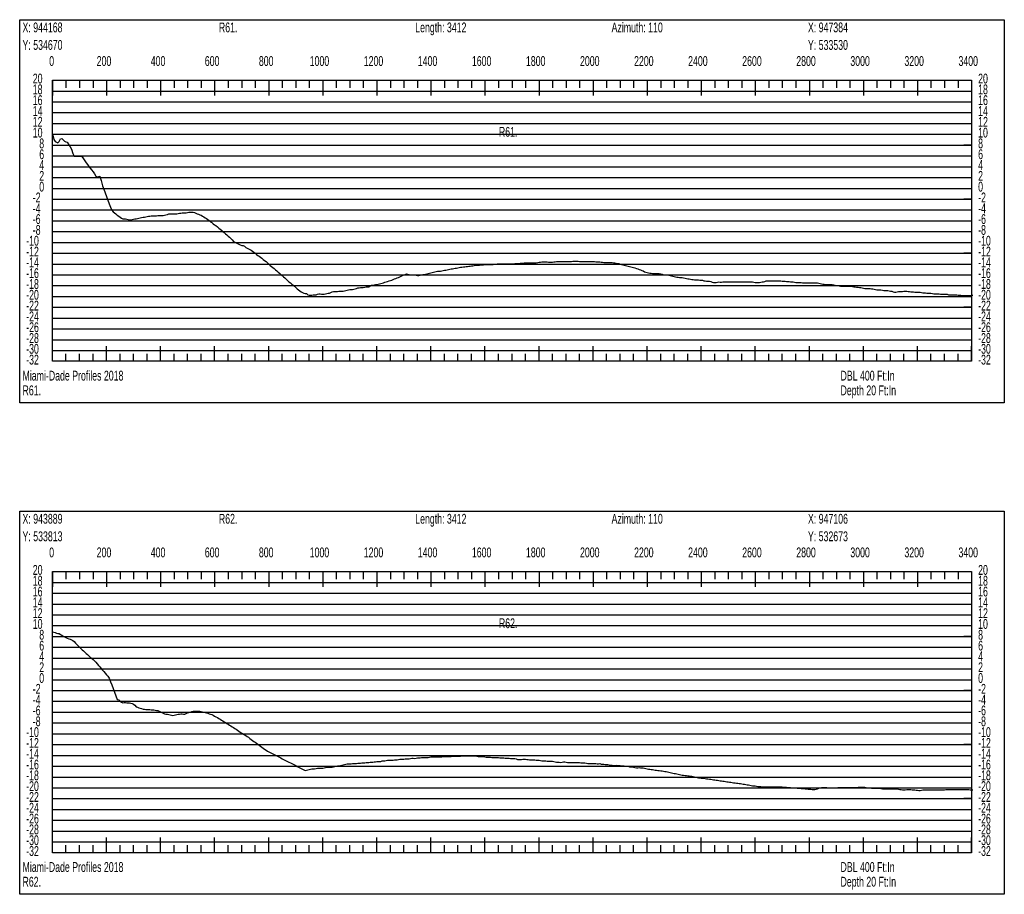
# Model space of a CAD drawing. Header units: feet. Extents: x 1 to 30, y -268 to -1.
# Tile 32 of 94: x 11 to 20, y -182 to -174. Entities that reach past the tile are written whole.
import ezdxf

# ---------------------------------------------------------------- set-up
doc = ezdxf.new("R2010")
doc.units = ezdxf.units.FT
doc.header["$MEASUREMENT"] = 0
doc.layers.add('LABELS', color=7, linetype='Continuous')
doc.layers.add('XSECTION', color=7, linetype='Continuous')

msp = doc.modelspace()

# ---------------------------------------------------------------- linework, layer by layer
at = {"layer": 'XSECTION', "color": 0, "linetype": 'Continuous'}
for points in [[(11.106, -173.71), (20.212, -173.71), (20.212, -177.255), (11.106, -177.255), (11.106, -173.71)], [(11.409, -174.27), (19.909, -174.27), (19.909, -176.87), (11.409, -176.87), (11.409, -174.27)], [(11.409, -174.27), (11.409, -174.411)], [(11.409, -174.27), (11.409, -174.411)], [(11.409, -174.27), (11.409, -174.34)], [(11.409, -174.27), (11.409, -174.34)], [(11.534, -174.27), (11.534, -174.34)], [(11.659, -174.27), (11.659, -174.34)], [(11.784, -174.27), (11.784, -174.34)], [(11.909, -174.27), (11.909, -174.411)], [(11.909, -174.27), (11.909, -174.34)], [(12.034, -174.27), (12.034, -174.34)], [(12.159, -174.27), (12.159, -174.34)], [(12.284, -174.27), (12.284, -174.34)], [(12.409, -174.27), (12.409, -174.411)], [(12.409, -174.27), (12.409, -174.34)], [(12.534, -174.27), (12.534, -174.34)], [(12.659, -174.27), (12.659, -174.34)], [(12.784, -174.27), (12.784, -174.34)], [(12.909, -174.27), (12.909, -174.411)], [(12.909, -174.27), (12.909, -174.34)], [(13.034, -174.27), (13.034, -174.34)], [(13.159, -174.27), (13.159, -174.34)], [(13.284, -174.27), (13.284, -174.34)], [(13.409, -174.27), (13.409, -174.411)], [(13.409, -174.27), (13.409, -174.34)], [(13.534, -174.27), (13.534, -174.34)], [(13.659, -174.27), (13.659, -174.34)], [(13.784, -174.27), (13.784, -174.34)], [(13.909, -174.27), (13.909, -174.411)], [(13.909, -174.27), (13.909, -174.34)], [(14.034, -174.27), (14.034, -174.34)], [(14.159, -174.27), (14.159, -174.34)], [(14.284, -174.27), (14.284, -174.34)], [(14.409, -174.27), (14.409, -174.411)], [(14.409, -174.27), (14.409, -174.34)], [(14.534, -174.27), (14.534, -174.34)], [(14.659, -174.27), (14.659, -174.34)], [(14.784, -174.27), (14.784, -174.34)], [(14.909, -174.27), (14.909, -174.411)], [(14.909, -174.27), (14.909, -174.34)], [(15.034, -174.27), (15.034, -174.34)], [(15.159, -174.27), (15.159, -174.34)], [(15.284, -174.27), (15.284, -174.34)], [(15.409, -174.27), (15.409, -174.411)], [(15.409, -174.27), (15.409, -174.34)], [(15.534, -174.27), (15.534, -174.34)], [(15.659, -174.27), (15.659, -174.34)], [(15.784, -174.27), (15.784, -174.34)], [(15.909, -174.27), (15.909, -174.411)], [(15.909, -174.27), (15.909, -174.34)], [(16.034, -174.27), (16.034, -174.34)], [(16.159, -174.27), (16.159, -174.34)], [(16.284, -174.27), (16.284, -174.34)], [(16.409, -174.27), (16.409, -174.411)], [(16.409, -174.27), (16.409, -174.34)], [(16.534, -174.27), (16.534, -174.34)], [(16.659, -174.27), (16.659, -174.34)], [(16.784, -174.27), (16.784, -174.34)], [(16.909, -174.27), (16.909, -174.411)], [(16.909, -174.27), (16.909, -174.34)], [(17.034, -174.27), (17.034, -174.34)], [(17.159, -174.27), (17.159, -174.34)], [(17.284, -174.27), (17.284, -174.34)], [(17.409, -174.27), (17.409, -174.411)], [(17.409, -174.27), (17.409, -174.34)], [(17.534, -174.27), (17.534, -174.34)], [(17.659, -174.27), (17.659, -174.34)], [(17.784, -174.27), (17.784, -174.34)], [(17.909, -174.27), (17.909, -174.411)], [(17.909, -174.27), (17.909, -174.34)], [(18.034, -174.27), (18.034, -174.34)], [(18.159, -174.27), (18.159, -174.34)], [(18.284, -174.27), (18.284, -174.34)], [(18.409, -174.27), (18.409, -174.411)], [(18.409, -174.27), (18.409, -174.34)], [(18.534, -174.27), (18.534, -174.34)], [(18.659, -174.27), (18.659, -174.34)], [(18.784, -174.27), (18.784, -174.34)], [(18.909, -174.27), (18.909, -174.411)], [(18.909, -174.27), (18.909, -174.34)], [(19.034, -174.27), (19.034, -174.34)], [(19.159, -174.27), (19.159, -174.34)], [(19.284, -174.27), (19.284, -174.34)], [(19.409, -174.27), (19.409, -174.411)], [(19.409, -174.27), (19.409, -174.34)], [(19.534, -174.27), (19.534, -174.34)], [(19.659, -174.27), (19.659, -174.34)], [(19.784, -174.27), (19.784, -174.34)], [(19.909, -174.27), (19.909, -174.411)], [(19.909, -174.27), (19.909, -174.34)], [(11.409, -174.87), (11.479, -174.87)], [(19.909, -174.87), (19.839, -174.87)], [(11.409, -175.37), (11.479, -175.37)], [(19.909, -175.37), (19.839, -175.37)], [(11.409, -175.87), (11.479, -175.87)], [(19.909, -175.87), (19.839, -175.87)], [(11.409, -176.37), (11.479, -176.37)], [(19.909, -176.37), (19.839, -176.37)], [(11.409, -176.87), (11.409, -176.729)], [(11.409, -176.87), (11.409, -176.729)], [(11.909, -176.87), (11.909, -176.729)], [(12.409, -176.87), (12.409, -176.729)], [(12.909, -176.87), (12.909, -176.729)], [(13.409, -176.87), (13.409, -176.729)], [(13.909, -176.87), (13.909, -176.729)], [(14.409, -176.87), (14.409, -176.729)], [(14.909, -176.87), (14.909, -176.729)], [(15.409, -176.87), (15.409, -176.729)], [(15.909, -176.87), (15.909, -176.729)], [(16.409, -176.87), (16.409, -176.729)], [(16.909, -176.87), (16.909, -176.729)], [(17.409, -176.87), (17.409, -176.729)], [(17.909, -176.87), (17.909, -176.729)], [(18.409, -176.87), (18.409, -176.729)], [(18.909, -176.87), (18.909, -176.729)], [(19.409, -176.87), (19.409, -176.729)], [(19.909, -176.87), (19.909, -176.729)], [(11.409, -176.87), (11.409, -176.8)], [(11.409, -176.87), (11.409, -176.8)], [(11.534, -176.87), (11.534, -176.8)], [(11.659, -176.87), (11.659, -176.8)], [(11.784, -176.87), (11.784, -176.8)], [(11.909, -176.87), (11.909, -176.8)], [(12.034, -176.87), (12.034, -176.8)], [(12.159, -176.87), (12.159, -176.8)], [(12.284, -176.87), (12.284, -176.8)], [(12.409, -176.87), (12.409, -176.8)], [(12.534, -176.87), (12.534, -176.8)], [(12.659, -176.87), (12.659, -176.8)], [(12.784, -176.87), (12.784, -176.8)], [(12.909, -176.87), (12.909, -176.8)], [(13.034, -176.87), (13.034, -176.8)], [(13.159, -176.87), (13.159, -176.8)], [(13.284, -176.87), (13.284, -176.8)], [(13.409, -176.87), (13.409, -176.8)], [(13.534, -176.87), (13.534, -176.8)], [(13.659, -176.87), (13.659, -176.8)], [(13.784, -176.87), (13.784, -176.8)], [(13.909, -176.87), (13.909, -176.8)], [(14.034, -176.87), (14.034, -176.8)], [(14.159, -176.87), (14.159, -176.8)], [(14.284, -176.87), (14.284, -176.8)], [(14.409, -176.87), (14.409, -176.8)], [(14.534, -176.87), (14.534, -176.8)], [(14.659, -176.87), (14.659, -176.8)], [(14.784, -176.87), (14.784, -176.8)], [(14.909, -176.87), (14.909, -176.8)], [(15.034, -176.87), (15.034, -176.8)], [(15.159, -176.87), (15.159, -176.8)], [(15.284, -176.87), (15.284, -176.8)], [(15.409, -176.87), (15.409, -176.8)], [(15.534, -176.87), (15.534, -176.8)], [(15.659, -176.87), (15.659, -176.8)], [(15.784, -176.87), (15.784, -176.8)], [(15.909, -176.87), (15.909, -176.8)], [(16.034, -176.87), (16.034, -176.8)], [(16.159, -176.87), (16.159, -176.8)], [(16.284, -176.87), (16.284, -176.8)], [(16.409, -176.87), (16.409, -176.8)], [(16.534, -176.87), (16.534, -176.8)], [(16.659, -176.87), (16.659, -176.8)], [(16.784, -176.87), (16.784, -176.8)], [(16.909, -176.87), (16.909, -176.8)], [(17.034, -176.87), (17.034, -176.8)], [(17.159, -176.87), (17.159, -176.8)], [(17.284, -176.87), (17.284, -176.8)], [(17.409, -176.87), (17.409, -176.8)], [(17.534, -176.87), (17.534, -176.8)], [(17.659, -176.87), (17.659, -176.8)], [(17.784, -176.87), (17.784, -176.8)], [(17.909, -176.87), (17.909, -176.8)], [(18.034, -176.87), (18.034, -176.8)], [(18.159, -176.87), (18.159, -176.8)], [(18.284, -176.87), (18.284, -176.8)], [(18.409, -176.87), (18.409, -176.8)], [(18.534, -176.87), (18.534, -176.8)], [(18.659, -176.87), (18.659, -176.8)], [(18.784, -176.87), (18.784, -176.8)], [(18.909, -176.87), (18.909, -176.8)], [(19.034, -176.87), (19.034, -176.8)], [(19.159, -176.87), (19.159, -176.8)], [(19.284, -176.87), (19.284, -176.8)], [(19.409, -176.87), (19.409, -176.8)], [(19.534, -176.87), (19.534, -176.8)], [(19.659, -176.87), (19.659, -176.8)], [(19.784, -176.87), (19.784, -176.8)], [(19.909, -176.87), (19.909, -176.8)], [(11.106, -178.255), (20.212, -178.255), (20.212, -181.8), (11.106, -181.8), (11.106, -178.255)], [(11.409, -178.815), (19.909, -178.815), (19.909, -181.415), (11.409, -181.415), (11.409, -178.815)], [(11.409, -178.815), (11.409, -178.956)], [(11.409, -178.815), (11.409, -178.956)], [(11.409, -178.815), (11.409, -178.885)], [(11.409, -178.815), (11.409, -178.885)], [(11.534, -178.815), (11.534, -178.885)], [(11.659, -178.815), (11.659, -178.885)], [(11.784, -178.815), (11.784, -178.885)], [(11.909, -178.815), (11.909, -178.956)], [(11.909, -178.815), (11.909, -178.885)], [(12.034, -178.815), (12.034, -178.885)], [(12.159, -178.815), (12.159, -178.885)], [(12.284, -178.815), (12.284, -178.885)], [(12.409, -178.815), (12.409, -178.956)], [(12.409, -178.815), (12.409, -178.885)], [(12.534, -178.815), (12.534, -178.885)], [(12.659, -178.815), (12.659, -178.885)], [(12.784, -178.815), (12.784, -178.885)], [(12.909, -178.815), (12.909, -178.956)], [(12.909, -178.815), (12.909, -178.885)], [(13.034, -178.815), (13.034, -178.885)], [(13.159, -178.815), (13.159, -178.885)], [(13.284, -178.815), (13.284, -178.885)], [(13.409, -178.815), (13.409, -178.956)], [(13.409, -178.815), (13.409, -178.885)], [(13.534, -178.815), (13.534, -178.885)], [(13.659, -178.815), (13.659, -178.885)], [(13.784, -178.815), (13.784, -178.885)], [(13.909, -178.815), (13.909, -178.956)], [(13.909, -178.815), (13.909, -178.885)], [(14.034, -178.815), (14.034, -178.885)], [(14.159, -178.815), (14.159, -178.885)], [(14.284, -178.815), (14.284, -178.885)], [(14.409, -178.815), (14.409, -178.956)], [(14.409, -178.815), (14.409, -178.885)], [(14.534, -178.815), (14.534, -178.885)], [(14.659, -178.815), (14.659, -178.885)], [(14.784, -178.815), (14.784, -178.885)], [(14.909, -178.815), (14.909, -178.956)], [(14.909, -178.815), (14.909, -178.885)], [(15.034, -178.815), (15.034, -178.885)], [(15.159, -178.815), (15.159, -178.885)], [(15.284, -178.815), (15.284, -178.885)], [(15.409, -178.815), (15.409, -178.956)], [(15.409, -178.815), (15.409, -178.885)], [(15.534, -178.815), (15.534, -178.885)], [(15.659, -178.815), (15.659, -178.885)], [(15.784, -178.815), (15.784, -178.885)], [(15.909, -178.815), (15.909, -178.956)], [(15.909, -178.815), (15.909, -178.885)], [(16.034, -178.815), (16.034, -178.885)], [(16.159, -178.815), (16.159, -178.885)], [(16.284, -178.815), (16.284, -178.885)], [(16.409, -178.815), (16.409, -178.956)], [(16.409, -178.815), (16.409, -178.885)], [(16.534, -178.815), (16.534, -178.885)], [(16.659, -178.815), (16.659, -178.885)], [(16.784, -178.815), (16.784, -178.885)], [(16.909, -178.815), (16.909, -178.956)], [(16.909, -178.815), (16.909, -178.885)], [(17.034, -178.815), (17.034, -178.885)], [(17.159, -178.815), (17.159, -178.885)], [(17.284, -178.815), (17.284, -178.885)], [(17.409, -178.815), (17.409, -178.956)], [(17.409, -178.815), (17.409, -178.885)], [(17.534, -178.815), (17.534, -178.885)], [(17.659, -178.815), (17.659, -178.885)], [(17.784, -178.815), (17.784, -178.885)], [(17.909, -178.815), (17.909, -178.956)], [(17.909, -178.815), (17.909, -178.885)], [(18.034, -178.815), (18.034, -178.885)], [(18.159, -178.815), (18.159, -178.885)], [(18.284, -178.815), (18.284, -178.885)], [(18.409, -178.815), (18.409, -178.956)], [(18.409, -178.815), (18.409, -178.885)], [(18.534, -178.815), (18.534, -178.885)], [(18.659, -178.815), (18.659, -178.885)], [(18.784, -178.815), (18.784, -178.885)], [(18.909, -178.815), (18.909, -178.956)], [(18.909, -178.815), (18.909, -178.885)], [(19.034, -178.815), (19.034, -178.885)], [(19.159, -178.815), (19.159, -178.885)], [(19.284, -178.815), (19.284, -178.885)], [(19.409, -178.815), (19.409, -178.956)], [(19.409, -178.815), (19.409, -178.885)], [(19.534, -178.815), (19.534, -178.885)], [(19.659, -178.815), (19.659, -178.885)], [(19.784, -178.815), (19.784, -178.885)], [(19.909, -178.815), (19.909, -178.956)], [(19.909, -178.815), (19.909, -178.885)], [(11.409, -179.415), (11.479, -179.415)], [(19.909, -179.415), (19.839, -179.415)], [(11.409, -179.915), (11.479, -179.915)], [(19.909, -179.915), (19.839, -179.915)], [(11.409, -180.415), (11.479, -180.415)], [(19.909, -180.415), (19.839, -180.415)], [(11.409, -180.915), (11.479, -180.915)], [(19.909, -180.915), (19.839, -180.915)], [(11.409, -181.415), (11.409, -181.274)], [(11.409, -181.415), (11.409, -181.274)], [(11.909, -181.415), (11.909, -181.274)], [(12.409, -181.415), (12.409, -181.274)], [(12.909, -181.415), (12.909, -181.274)], [(13.409, -181.415), (13.409, -181.274)], [(13.909, -181.415), (13.909, -181.274)], [(14.409, -181.415), (14.409, -181.274)], [(14.909, -181.415), (14.909, -181.274)], [(15.409, -181.415), (15.409, -181.274)], [(15.909, -181.415), (15.909, -181.274)], [(16.409, -181.415), (16.409, -181.274)], [(16.909, -181.415), (16.909, -181.274)], [(17.409, -181.415), (17.409, -181.274)], [(17.909, -181.415), (17.909, -181.274)], [(18.409, -181.415), (18.409, -181.274)], [(18.909, -181.415), (18.909, -181.274)], [(19.409, -181.415), (19.409, -181.274)], [(19.909, -181.415), (19.909, -181.274)], [(11.409, -181.415), (11.409, -181.345)], [(11.409, -181.415), (11.409, -181.345)], [(11.534, -181.415), (11.534, -181.345)], [(11.659, -181.415), (11.659, -181.345)], [(11.784, -181.415), (11.784, -181.345)], [(11.909, -181.415), (11.909, -181.345)], [(12.034, -181.415), (12.034, -181.345)], [(12.159, -181.415), (12.159, -181.345)], [(12.284, -181.415), (12.284, -181.345)], [(12.409, -181.415), (12.409, -181.345)], [(12.534, -181.415), (12.534, -181.345)], [(12.659, -181.415), (12.659, -181.345)], [(12.784, -181.415), (12.784, -181.345)], [(12.909, -181.415), (12.909, -181.345)], [(13.034, -181.415), (13.034, -181.345)], [(13.159, -181.415), (13.159, -181.345)], [(13.284, -181.415), (13.284, -181.345)], [(13.409, -181.415), (13.409, -181.345)], [(13.534, -181.415), (13.534, -181.345)], [(13.659, -181.415), (13.659, -181.345)], [(13.784, -181.415), (13.784, -181.345)], [(13.909, -181.415), (13.909, -181.345)], [(14.034, -181.415), (14.034, -181.345)], [(14.159, -181.415), (14.159, -181.345)], [(14.284, -181.415), (14.284, -181.345)], [(14.409, -181.415), (14.409, -181.345)], [(14.534, -181.415), (14.534, -181.345)], [(14.659, -181.415), (14.659, -181.345)], [(14.784, -181.415), (14.784, -181.345)], [(14.909, -181.415), (14.909, -181.345)], [(15.034, -181.415), (15.034, -181.345)], [(15.159, -181.415), (15.159, -181.345)], [(15.284, -181.415), (15.284, -181.345)], [(15.409, -181.415), (15.409, -181.345)], [(15.534, -181.415), (15.534, -181.345)], [(15.659, -181.415), (15.659, -181.345)], [(15.784, -181.415), (15.784, -181.345)], [(15.909, -181.415), (15.909, -181.345)], [(16.034, -181.415), (16.034, -181.345)], [(16.159, -181.415), (16.159, -181.345)], [(16.284, -181.415), (16.284, -181.345)], [(16.409, -181.415), (16.409, -181.345)], [(16.534, -181.415), (16.534, -181.345)], [(16.659, -181.415), (16.659, -181.345)], [(16.784, -181.415), (16.784, -181.345)], [(16.909, -181.415), (16.909, -181.345)], [(17.034, -181.415), (17.034, -181.345)], [(17.159, -181.415), (17.159, -181.345)], [(17.284, -181.415), (17.284, -181.345)], [(17.409, -181.415), (17.409, -181.345)], [(17.534, -181.415), (17.534, -181.345)], [(17.659, -181.415), (17.659, -181.345)], [(17.784, -181.415), (17.784, -181.345)], [(17.909, -181.415), (17.909, -181.345)], [(18.034, -181.415), (18.034, -181.345)], [(18.159, -181.415), (18.159, -181.345)], [(18.284, -181.415), (18.284, -181.345)], [(18.409, -181.415), (18.409, -181.345)], [(18.534, -181.415), (18.534, -181.345)], [(18.659, -181.415), (18.659, -181.345)], [(18.784, -181.415), (18.784, -181.345)], [(18.909, -181.415), (18.909, -181.345)], [(19.034, -181.415), (19.034, -181.345)], [(19.159, -181.415), (19.159, -181.345)], [(19.284, -181.415), (19.284, -181.345)], [(19.409, -181.415), (19.409, -181.345)], [(19.534, -181.415), (19.534, -181.345)], [(19.659, -181.415), (19.659, -181.345)], [(19.784, -181.415), (19.784, -181.345)], [(19.909, -181.415), (19.909, -181.345)]]:
    msp.add_lwpolyline(points, dxfattribs=at)
at = {"layer": 'XSECTION', "color": 0}
for points in [[(11.409, -174.37), (19.909, -174.37)], [(11.409, -174.47), (19.909, -174.47)], [(11.409, -174.57), (19.909, -174.57)], [(11.409, -174.67), (19.909, -174.67)], [(11.409, -174.77), (19.909, -174.77)], [(11.409, -174.87), (19.909, -174.87)], [(11.409, -174.97), (19.909, -174.97)], [(11.409, -175.07), (19.909, -175.07)], [(11.409, -175.17), (19.909, -175.17)], [(11.409, -175.27), (19.909, -175.27)], [(11.409, -175.37), (19.909, -175.37)], [(11.409, -175.47), (19.909, -175.47)], [(11.409, -175.57), (19.909, -175.57)], [(11.409, -175.67), (19.909, -175.67)], [(11.409, -175.77), (19.909, -175.77)], [(11.409, -175.87), (19.909, -175.87)], [(11.409, -175.97), (19.909, -175.97)], [(11.409, -176.07), (19.909, -176.07)], [(11.409, -176.17), (19.909, -176.17)], [(11.409, -176.27), (19.909, -176.27)], [(11.409, -176.37), (19.909, -176.37)], [(11.409, -176.47), (19.909, -176.47)], [(11.409, -176.57), (19.909, -176.57)], [(11.409, -176.67), (19.909, -176.67)], [(11.409, -176.77), (19.909, -176.77)], [(11.409, -178.915), (19.909, -178.915)], [(11.409, -179.015), (19.909, -179.015)], [(11.409, -179.115), (19.909, -179.115)], [(11.409, -179.215), (19.909, -179.215)], [(11.409, -179.315), (19.909, -179.315)], [(11.409, -179.415), (19.909, -179.415)], [(11.409, -179.515), (19.909, -179.515)], [(11.409, -179.615), (19.909, -179.615)], [(11.409, -179.715), (19.909, -179.715)], [(11.409, -179.815), (19.909, -179.815)], [(11.409, -179.915), (19.909, -179.915)], [(11.409, -180.015), (19.909, -180.015)], [(11.409, -180.115), (19.909, -180.115)], [(11.409, -180.215), (19.909, -180.215)], [(11.409, -180.315), (19.909, -180.315)], [(11.409, -180.415), (19.909, -180.415)], [(11.409, -180.515), (19.909, -180.515)], [(11.409, -180.615), (19.909, -180.615)], [(11.409, -180.715), (19.909, -180.715)], [(11.409, -180.815), (19.909, -180.815)], [(11.409, -180.915), (19.909, -180.915)], [(11.409, -181.015), (19.909, -181.015)], [(11.409, -181.115), (19.909, -181.115)], [(11.409, -181.215), (19.909, -181.215)], [(11.409, -181.315), (19.909, -181.315)]]:
    msp.add_lwpolyline(points, dxfattribs=at)
at = {"layer": 'XSECTION', "color": 5, "linetype": 'Continuous'}
for points in [[(11.409, -174.765), (11.4215, -174.819), (11.434, -174.8375), (11.4465, -174.844), (11.459, -174.85), (11.4715, -174.836), (11.484, -174.811), (11.4965, -174.8085), (11.509, -174.8215), (11.5215, -174.833), (11.534, -174.839), (11.5465, -174.842), (11.559, -174.8665), (11.5715, -174.887), (11.584, -174.9075), (11.5965, -174.947), (11.609, -174.9725), (11.6215, -174.972), (11.634, -174.972), (11.6465, -174.9715), (11.659, -174.971), (11.6715, -174.971), (11.684, -174.9795), (11.6965, -174.998), (11.709, -175.016), (11.7215, -175.0335), (11.734, -175.05), (11.7465, -175.0665), (11.759, -175.083), (11.7715, -175.0995), (11.784, -175.116), (11.7965, -175.135), (11.809, -175.1565), (11.8215, -175.1635), (11.834, -175.159), (11.8465, -175.1575), (11.859, -175.197), (11.8715, -175.246), (11.884, -175.2785), (11.8965, -175.3115), (11.909, -175.345), (11.9215, -175.3785), (11.934, -175.412), (11.9465, -175.4455), (11.959, -175.4725), (11.9715, -175.488), (11.984, -175.4975), (11.9965, -175.507), (12.009, -175.517), (12.0215, -175.5265), (12.034, -175.536), (12.0465, -175.546), (12.059, -175.551), (12.0715, -175.5535), (12.084, -175.553), (12.0965, -175.556), (12.109, -175.5595), (12.1215, -175.5615), (12.134, -175.561), (12.1465, -175.558), (12.159, -175.555), (12.1715, -175.5525), (12.184, -175.5505), (12.1965, -175.548), (12.209, -175.5455), (12.2215, -175.543), (12.234, -175.5405), (12.2465, -175.538), (12.259, -175.5355), (12.2715, -175.533), (12.284, -175.5305), (12.2965, -175.5285), (12.309, -175.526), (12.3215, -175.5255), (12.334, -175.5255), (12.3465, -175.5255), (12.359, -175.5255), (12.3715, -175.524), (12.384, -175.5225), (12.3965, -175.521), (12.409, -175.52), (12.4215, -175.52), (12.434, -175.52), (12.4465, -175.5195), (12.459, -175.5165), (12.4715, -175.5125), (12.484, -175.5065), (12.4965, -175.505), (12.509, -175.505), (12.5215, -175.505), (12.534, -175.5055), (12.5465, -175.5055), (12.559, -175.5045), (12.5715, -175.5025), (12.584, -175.501), (12.5965, -175.499), (12.609, -175.4975), (12.6215, -175.4955), (12.634, -175.4955), (12.6465, -175.4955), (12.659, -175.493), (12.6715, -175.4905), (12.684, -175.49), (12.6965, -175.49), (12.709, -175.49), (12.7215, -175.4945), (12.734, -175.4995), (12.7465, -175.5045), (12.759, -175.51), (12.7715, -175.515), (12.784, -175.5195), (12.7965, -175.527), (12.809, -175.5345), (12.8215, -175.5415), (12.834, -175.5485), (12.8465, -175.558), (12.859, -175.5685), (12.8715, -175.5795), (12.884, -175.587), (12.8965, -175.597), (12.909, -175.607), (12.9215, -175.6145), (12.934, -175.626), (12.9465, -175.637), (12.959, -175.6475), (12.9715, -175.658), (12.984, -175.6685), (12.9965, -175.6795), (13.009, -175.6905), (13.0215, -175.701), (13.034, -175.712), (13.0465, -175.7225), (13.059, -175.7335), (13.0715, -175.746), (13.084, -175.7605), (13.0965, -175.767), (13.109, -175.7735), (13.1215, -175.78), (13.134, -175.786), (13.1465, -175.7925), (13.159, -175.7995), (13.1715, -175.8), (13.184, -175.806), (13.1965, -175.816), (13.209, -175.8225), (13.2215, -175.829), (13.234, -175.836), (13.2465, -175.842), (13.259, -175.8505), (13.2715, -175.8605), (13.284, -175.8705), (13.2965, -175.8805), (13.309, -175.8905), (13.3215, -175.8975), (13.334, -175.9065), (13.3465, -175.9165), (13.359, -175.927), (13.3715, -175.9375), (13.384, -175.948), (13.3965, -175.9585), (13.409, -175.971), (13.4215, -175.9825), (13.434, -175.992), (13.4465, -176.0025), (13.459, -176.0125), (13.4715, -176.0235), (13.484, -176.0345), (13.4965, -176.045), (13.509, -176.056), (13.5215, -176.067), (13.534, -176.077), (13.5465, -176.087), (13.559, -176.099), (13.5715, -176.1115), (13.584, -176.1235), (13.5965, -176.1355), (13.609, -176.1455), (13.6215, -176.155), (13.634, -176.1645), (13.6465, -176.174), (13.659, -176.186), (13.6715, -176.2005), (13.684, -176.2095), (13.6965, -176.2185), (13.709, -176.2265), (13.7215, -176.233), (13.734, -176.2395), (13.7465, -176.244), (13.759, -176.244), (13.7715, -176.254), (13.784, -176.2585), (13.7965, -176.2575), (13.809, -176.257), (13.8215, -176.256), (13.834, -176.255), (13.8465, -176.2545), (13.859, -176.2485), (13.8715, -176.245), (13.884, -176.2455), (13.8965, -176.2485), (13.909, -176.25), (13.9215, -176.2495), (13.934, -176.246), (13.9465, -176.242), (13.959, -176.24), (13.9715, -176.2395), (13.984, -176.2325), (13.9965, -176.228), (14.009, -176.225), (14.0215, -176.225), (14.034, -176.225), (14.0465, -176.2245), (14.059, -176.2225), (14.0715, -176.2215), (14.084, -176.221), (14.0965, -176.22), (14.109, -176.2165), (14.1215, -176.2135), (14.134, -176.211), (14.1465, -176.209), (14.159, -176.207), (14.1715, -176.2045), (14.184, -176.2045), (14.1965, -176.202), (14.209, -176.1985), (14.2215, -176.195), (14.234, -176.1915), (14.2465, -176.189), (14.259, -176.188), (14.2715, -176.187), (14.284, -176.186), (14.2965, -176.1845), (14.309, -176.1815), (14.3215, -176.1795), (14.334, -176.1795), (14.3465, -176.1705), (14.359, -176.1645), (14.3715, -176.1645), (14.384, -176.161), (14.3965, -176.1595), (14.409, -176.159), (14.4215, -176.1555), (14.434, -176.1525), (14.4465, -176.1495), (14.459, -176.146), (14.4715, -176.1425), (14.484, -176.139), (14.4965, -176.135), (14.509, -176.131), (14.5215, -176.127), (14.534, -176.1225), (14.5465, -176.118), (14.559, -176.113), (14.5715, -176.1085), (14.584, -176.104), (14.5965, -176.099), (14.609, -176.0945), (14.6215, -176.088), (14.634, -176.082), (14.6465, -176.0755), (14.659, -176.071), (14.6715, -176.066), (14.684, -176.0615), (14.6965, -176.0625), (14.709, -176.0655), (14.7215, -176.069), (14.734, -176.07), (14.7465, -176.07), (14.759, -176.0705), (14.7715, -176.0735), (14.784, -176.0755), (14.7965, -176.0755), (14.809, -176.073), (14.8215, -176.0705), (14.834, -176.068), (14.8465, -176.066), (14.859, -176.064), (14.8715, -176.0615), (14.884, -176.0585), (14.8965, -176.0555), (14.909, -176.0525), (14.9215, -176.049), (14.934, -176.0455), (14.9465, -176.042), (14.959, -176.0385), (14.9715, -176.0375), (14.984, -176.0375), (14.9965, -176.035), (15.009, -176.032), (15.0215, -176.03), (15.034, -176.028), (15.0465, -176.0255), (15.059, -176.023), (15.0715, -176.0195), (15.084, -176.017), (15.0965, -176.015), (15.109, -176.013), (15.1215, -176.0105), (15.134, -176.0095), (15.1465, -176.009), (15.159, -176.0055), (15.1715, -176.002), (15.184, -175.9995), (15.1965, -175.998), (15.209, -175.9965), (15.2215, -175.9945), (15.234, -175.9935), (15.2465, -175.9925), (15.259, -175.991), (15.2715, -175.99), (15.284, -175.988), (15.2965, -175.9855), (15.309, -175.9835), (15.3215, -175.9815), (15.334, -175.9795), (15.3465, -175.9795), (15.359, -175.9795), (15.3715, -175.9785), (15.384, -175.9775), (15.3965, -175.976), (15.409, -175.9745), (15.4215, -175.9745), (15.434, -175.9745), (15.4465, -175.9745), (15.459, -175.9745), (15.4715, -175.9745), (15.484, -175.974), (15.4965, -175.972), (15.509, -175.9705), (15.5215, -175.969), (15.534, -175.969), (15.5465, -175.9685), (15.559, -175.9685), (15.5715, -175.9685), (15.584, -175.9685), (15.5965, -175.968), (15.609, -175.968), (15.6215, -175.9675), (15.634, -175.9675), (15.6465, -175.9675), (15.659, -175.967), (15.6715, -175.967), (15.684, -175.9665), (15.6965, -175.9665), (15.709, -175.9665), (15.7215, -175.965), (15.734, -175.9635), (15.7465, -175.9625), (15.759, -175.961), (15.7715, -175.9605), (15.784, -175.9605), (15.7965, -175.96), (15.809, -175.96), (15.8215, -175.96), (15.834, -175.96), (15.8465, -175.96), (15.859, -175.9605), (15.8715, -175.9605), (15.884, -175.958), (15.8965, -175.955), (15.909, -175.954), (15.9215, -175.9525), (15.934, -175.951), (15.9465, -175.951), (15.959, -175.951), (15.9715, -175.951), (15.984, -175.951), (15.9965, -175.9515), (16.009, -175.9515), (16.0215, -175.9515), (16.034, -175.9515), (16.0465, -175.951), (16.059, -175.9495), (16.0715, -175.948), (16.084, -175.947), (16.0965, -175.947), (16.109, -175.947), (16.1215, -175.947), (16.134, -175.947), (16.1465, -175.947), (16.159, -175.947), (16.1715, -175.947), (16.184, -175.947), (16.1965, -175.947), (16.209, -175.947), (16.2215, -175.944), (16.234, -175.9425), (16.2465, -175.9425), (16.259, -175.943), (16.2715, -175.9445), (16.284, -175.9465), (16.2965, -175.9475), (16.309, -175.9475), (16.3215, -175.9475), (16.334, -175.9475), (16.3465, -175.9475), (16.359, -175.9475), (16.3715, -175.9475), (16.384, -175.9475), (16.3965, -175.9475), (16.409, -175.9475), (16.4215, -175.948), (16.434, -175.9485), (16.4465, -175.9495), (16.459, -175.95), (16.4715, -175.951), (16.484, -175.9515), (16.4965, -175.953), (16.509, -175.956), (16.5215, -175.9565), (16.534, -175.9565), (16.5465, -175.9565), (16.559, -175.956), (16.5715, -175.956), (16.584, -175.9565), (16.5965, -175.9585), (16.609, -175.96), (16.6215, -175.962), (16.634, -175.964), (16.6465, -175.9665), (16.659, -175.97), (16.6715, -175.973), (16.684, -175.977), (16.6965, -175.981), (16.709, -175.9845), (16.7215, -175.987), (16.734, -175.99), (16.7465, -175.9925), (16.759, -175.9955), (16.7715, -175.999), (16.784, -176.002), (16.7965, -176.0055), (16.809, -176.01), (16.8215, -176.015), (16.834, -176.0195), (16.8465, -176.0245), (16.859, -176.0295), (16.8715, -176.0345), (16.884, -176.041), (16.8965, -176.045), (16.909, -176.0485), (16.9215, -176.0515), (16.934, -176.054), (16.9465, -176.0555), (16.959, -176.0575), (16.9715, -176.058), (16.984, -176.058), (16.9965, -176.058), (17.009, -176.0585), (17.0215, -176.0585), (17.034, -176.0615), (17.0465, -176.065), (17.059, -176.0685), (17.0715, -176.0685), (17.084, -176.069), (17.0965, -176.0705), (17.109, -176.073), (17.1215, -176.0755), (17.134, -176.0785), (17.1465, -176.082), (17.159, -176.085), (17.1715, -176.088), (17.184, -176.0905), (17.1965, -176.0925), (17.209, -176.094), (17.2215, -176.0945), (17.234, -176.0955), (17.2465, -176.099), (17.259, -176.101), (17.2715, -176.103), (17.284, -176.1055), (17.2965, -176.1075), (17.309, -176.11), (17.3215, -176.112), (17.334, -176.1135), (17.3465, -176.115), (17.359, -176.115), (17.3715, -176.116), (17.384, -176.1175), (17.3965, -176.1195), (17.409, -176.12), (17.4215, -176.1205), (17.434, -176.124), (17.4465, -176.127), (17.459, -176.13), (17.4715, -176.13), (17.484, -176.13), (17.4965, -176.1305), (17.509, -176.137), (17.5215, -176.1395), (17.534, -176.1395), (17.5465, -176.1395), (17.559, -176.138), (17.5715, -176.135), (17.584, -176.138), (17.5965, -176.1385), (17.609, -176.1355), (17.6215, -176.135), (17.634, -176.135), (17.6465, -176.135), (17.659, -176.135), (17.6715, -176.135), (17.684, -176.135), (17.6965, -176.135), (17.709, -176.135), (17.7215, -176.135), (17.734, -176.135), (17.7465, -176.1345), (17.759, -176.135), (17.7715, -176.135), (17.784, -176.135), (17.7965, -176.135), (17.809, -176.135), (17.8215, -176.135), (17.834, -176.135), (17.8465, -176.135), (17.859, -176.135), (17.8715, -176.135), (17.884, -176.135), (17.8965, -176.137), (17.909, -176.14), (17.9215, -176.14), (17.934, -176.1395), (17.9465, -176.1395), (17.959, -176.137), (17.9715, -176.1345), (17.984, -176.1345), (17.9965, -176.131), (18.009, -176.1265), (18.0215, -176.125), (18.034, -176.125), (18.0465, -176.125), (18.059, -176.125), (18.0715, -176.125), (18.084, -176.125), (18.0965, -176.125), (18.109, -176.125), (18.1215, -176.125), (18.134, -176.125), (18.1465, -176.1265), (18.159, -176.1275), (18.1715, -176.1285), (18.184, -176.1295), (18.1965, -176.131), (18.209, -176.132), (18.2215, -176.133), (18.234, -176.134), (18.2465, -176.135), (18.259, -176.135), (18.2715, -176.138), (18.284, -176.14), (18.2965, -176.1395), (18.309, -176.1395), (18.3215, -176.14), (18.334, -176.14), (18.3465, -176.1435), (18.359, -176.145), (18.3715, -176.145), (18.384, -176.145), (18.3965, -176.145), (18.409, -176.145), (18.4215, -176.145), (18.434, -176.145), (18.4465, -176.145), (18.459, -176.145), (18.4715, -176.145), (18.484, -176.145), (18.4965, -176.148), (18.509, -176.151), (18.5215, -176.154), (18.534, -176.155), (18.5465, -176.1555), (18.559, -176.1585), (18.5715, -176.16), (18.584, -176.16), (18.5965, -176.16), (18.609, -176.16), (18.6215, -176.1605), (18.634, -176.1635), (18.6465, -176.1665), (18.659, -176.1695), (18.6715, -176.17), (18.684, -176.1705), (18.6965, -176.1735), (18.709, -176.175), (18.7215, -176.175), (18.734, -176.175), (18.7465, -176.175), (18.759, -176.175), (18.7715, -176.175), (18.784, -176.1755), (18.7965, -176.1755), (18.809, -176.177), (18.8215, -176.18), (18.834, -176.182), (18.8465, -176.1835), (18.859, -176.185), (18.8715, -176.1865), (18.884, -176.188), (18.8965, -176.1895), (18.909, -176.1925), (18.9215, -176.195), (18.934, -176.195), (18.9465, -176.195), (18.959, -176.1955), (18.9715, -176.197), (18.984, -176.1985), (18.9965, -176.2), (19.009, -176.2035), (19.0215, -176.2065), (19.034, -176.21), (19.0465, -176.21), (19.059, -176.21), (19.0715, -176.21), (19.084, -176.213), (19.0965, -176.215), (19.109, -176.215), (19.1215, -176.215), (19.134, -176.216), (19.1465, -176.219), (19.159, -176.22), (19.1715, -176.221), (19.184, -176.227), (19.1965, -176.23), (19.209, -176.23), (19.2215, -176.227), (19.234, -176.2255), (19.2465, -176.2255), (19.259, -176.2255), (19.2715, -176.2245), (19.284, -176.2215), (19.2965, -176.2215), (19.309, -176.2225), (19.3215, -176.224), (19.334, -176.225), (19.3465, -176.226), (19.359, -176.2275), (19.3715, -176.2285), (19.384, -176.23), (19.3965, -176.2305), (19.409, -176.2305), (19.4215, -176.2305), (19.434, -176.231), (19.4465, -176.234), (19.459, -176.235), (19.4715, -176.235), (19.484, -176.2375), (19.4965, -176.24), (19.509, -176.24), (19.5215, -176.24), (19.534, -176.24), (19.5465, -176.242), (19.559, -176.245), (19.5715, -176.245), (19.584, -176.245), (19.5965, -176.245), (19.609, -176.2465), (19.6215, -176.2495), (19.634, -176.25), (19.6465, -176.25), (19.659, -176.25), (19.6715, -176.25), (19.684, -176.25), (19.6965, -176.2535), (19.709, -176.2555), (19.7215, -176.2555), (19.734, -176.2555), (19.7465, -176.2555), (19.759, -176.2555), (19.7715, -176.2565), (19.784, -176.2575), (19.7965, -176.258), (19.809, -176.259), (19.8215, -176.26), (19.834, -176.261), (19.8465, -176.2615), (19.859, -176.2615), (19.8715, -176.2615), (19.884, -176.2615), (19.8965, -176.26), (19.909, -176.2585), (19.9215, -176.257)], [(11.409, -179.372), (11.4215, -179.3745), (11.434, -179.3775), (11.4465, -179.386), (11.459, -179.387), (11.4715, -179.3885), (11.484, -179.396), (11.4965, -179.4035), (11.509, -179.411), (11.5215, -179.4185), (11.534, -179.426), (11.5465, -179.4315), (11.559, -179.4355), (11.5715, -179.4395), (11.584, -179.4455), (11.5965, -179.453), (11.609, -179.4625), (11.6215, -179.4765), (11.634, -179.49), (11.6465, -179.5025), (11.659, -179.515), (11.6715, -179.5265), (11.684, -179.538), (11.6965, -179.549), (11.709, -179.5605), (11.7215, -179.572), (11.734, -179.583), (11.7465, -179.5945), (11.759, -179.6055), (11.7715, -179.617), (11.784, -179.6285), (11.7965, -179.6395), (11.809, -179.654), (11.8215, -179.668), (11.834, -179.6825), (11.8465, -179.697), (11.859, -179.711), (11.8715, -179.7255), (11.884, -179.74), (11.8965, -179.754), (11.909, -179.7685), (11.9215, -179.783), (11.934, -179.801), (11.9465, -179.8345), (11.959, -179.863), (11.9715, -179.895), (11.984, -179.93), (11.9965, -179.9655), (12.009, -179.9985), (12.0215, -180.0025), (12.034, -180.0135), (12.0465, -180.0225), (12.059, -180.028), (12.0715, -180.026), (12.084, -180.0255), (12.0965, -180.0285), (12.109, -180.029), (12.1215, -180.0295), (12.134, -180.032), (12.1465, -180.036), (12.159, -180.04), (12.1715, -180.0515), (12.184, -180.065), (12.1965, -180.0695), (12.209, -180.075), (12.2215, -180.0785), (12.234, -180.0825), (12.2465, -180.0875), (12.259, -180.0885), (12.2715, -180.0895), (12.284, -180.09), (12.2965, -180.091), (12.309, -180.0915), (12.3215, -180.0925), (12.334, -180.093), (12.3465, -180.094), (12.359, -180.097), (12.3715, -180.0985), (12.384, -180.1005), (12.3965, -180.1055), (12.409, -180.1115), (12.4215, -180.119), (12.434, -180.1255), (12.4465, -180.131), (12.459, -180.1335), (12.4715, -180.1345), (12.484, -180.1375), (12.4965, -180.1405), (12.509, -180.144), (12.5215, -180.147), (12.534, -180.144), (12.5465, -180.141), (12.559, -180.138), (12.5715, -180.135), (12.584, -180.1325), (12.5965, -180.1315), (12.609, -180.132), (12.6215, -180.133), (12.634, -180.134), (12.6465, -180.128), (12.659, -180.122), (12.6715, -180.118), (12.684, -180.115), (12.6965, -180.11), (12.709, -180.105), (12.7215, -180.105), (12.734, -180.105), (12.7465, -180.105), (12.759, -180.105), (12.7715, -180.1075), (12.784, -180.1105), (12.7965, -180.1135), (12.809, -180.116), (12.8215, -180.118), (12.834, -180.12), (12.8465, -180.125), (12.859, -180.13), (12.8715, -180.1325), (12.884, -180.1355), (12.8965, -180.143), (12.909, -180.151), (12.9215, -180.1585), (12.934, -180.166), (12.9465, -180.1735), (12.959, -180.1815), (12.9715, -180.189), (12.984, -180.1965), (12.9965, -180.204), (13.009, -180.212), (13.0215, -180.2195), (13.034, -180.227), (13.0465, -180.2345), (13.059, -180.242), (13.0715, -180.25), (13.084, -180.2575), (13.0965, -180.265), (13.109, -180.2725), (13.1215, -180.282), (13.134, -180.2905), (13.1465, -180.2995), (13.159, -180.3085), (13.1715, -180.3165), (13.184, -180.325), (13.1965, -180.3325), (13.209, -180.3405), (13.2215, -180.348), (13.234, -180.3585), (13.2465, -180.369), (13.259, -180.378), (13.2715, -180.3855), (13.284, -180.394), (13.2965, -180.403), (13.309, -180.412), (13.3215, -180.422), (13.334, -180.43), (13.3465, -180.438), (13.359, -180.4485), (13.3715, -180.4575), (13.384, -180.466), (13.3965, -180.4745), (13.409, -180.481), (13.4215, -180.4875), (13.434, -180.494), (13.4465, -180.5005), (13.459, -180.507), (13.4715, -180.513), (13.484, -180.5195), (13.4965, -180.526), (13.509, -180.5325), (13.5215, -180.539), (13.534, -180.5455), (13.5465, -180.552), (13.559, -180.5585), (13.5715, -180.565), (13.584, -180.5715), (13.5965, -180.578), (13.609, -180.584), (13.6215, -180.5905), (13.634, -180.597), (13.6465, -180.6035), (13.659, -180.61), (13.6715, -180.6165), (13.684, -180.623), (13.6965, -180.6295), (13.709, -180.636), (13.7215, -180.6425), (13.734, -180.649), (13.7465, -180.6535), (13.759, -180.6505), (13.7715, -180.6485), (13.784, -180.6465), (13.7965, -180.641), (13.809, -180.64), (13.8215, -180.64), (13.834, -180.64), (13.8465, -180.6375), (13.859, -180.6345), (13.8715, -180.6335), (13.884, -180.6335), (13.8965, -180.6335), (13.909, -180.632), (13.9215, -180.6295), (13.934, -180.627), (13.9465, -180.625), (13.959, -180.6245), (13.9715, -180.625), (13.984, -180.625), (13.9965, -180.6235), (14.009, -180.6205), (14.0215, -180.618), (14.034, -180.6155), (14.0465, -180.613), (14.059, -180.6105), (14.0715, -180.6075), (14.084, -180.605), (14.0965, -180.602), (14.109, -180.5995), (14.1215, -180.5965), (14.134, -180.5935), (14.1465, -180.5935), (14.159, -180.5935), (14.1715, -180.5925), (14.184, -180.5915), (14.1965, -180.5905), (14.209, -180.5895), (14.2215, -180.5885), (14.234, -180.5875), (14.2465, -180.5865), (14.259, -180.5855), (14.2715, -180.5845), (14.284, -180.5835), (14.2965, -180.5825), (14.309, -180.5815), (14.3215, -180.5805), (14.334, -180.5795), (14.3465, -180.5785), (14.359, -180.5775), (14.3715, -180.5765), (14.384, -180.575), (14.3965, -180.5735), (14.409, -180.5715), (14.4215, -180.57), (14.434, -180.57), (14.4465, -180.57), (14.459, -180.5665), (14.4715, -180.565), (14.484, -180.565), (14.4965, -180.5625), (14.509, -180.5605), (14.5215, -180.56), (14.534, -180.56), (14.5465, -180.5595), (14.559, -180.5585), (14.5715, -180.5575), (14.584, -180.5565), (14.5965, -180.555), (14.609, -180.553), (14.6215, -180.551), (14.634, -180.5505), (14.6465, -180.5495), (14.659, -180.549), (14.6715, -180.548), (14.684, -180.5475), (14.6965, -180.5465), (14.709, -180.546), (14.7215, -180.545), (14.734, -180.542), (14.7465, -180.542), (14.759, -180.5445), (14.7715, -180.541), (14.784, -180.5385), (14.7965, -180.538), (14.809, -180.538), (14.8215, -180.536), (14.834, -180.536), (14.8465, -180.5335), (14.859, -180.533), (14.8715, -180.5335), (14.884, -180.5335), (14.8965, -180.5325), (14.909, -180.5295), (14.9215, -180.529), (14.934, -180.5295), (14.9465, -180.529), (14.959, -180.527), (14.9715, -180.528), (14.984, -180.5275), (14.9965, -180.527), (15.009, -180.527), (15.0215, -180.5265), (15.034, -180.526), (15.0465, -180.5255), (15.059, -180.525), (15.0715, -180.5245), (15.084, -180.5245), (15.0965, -180.524), (15.109, -180.5235), (15.1215, -180.523), (15.134, -180.5225), (15.1465, -180.522), (15.159, -180.5215), (15.1715, -180.5215), (15.184, -180.521), (15.1965, -180.5205), (15.209, -180.52), (15.2215, -180.5185), (15.234, -180.52), (15.2465, -180.52), (15.259, -180.5205), (15.2715, -180.52), (15.284, -180.52), (15.2965, -180.52), (15.309, -180.52), (15.3215, -180.52), (15.334, -180.5235), (15.3465, -180.5245), (15.359, -180.525), (15.3715, -180.525), (15.384, -180.525), (15.3965, -180.525), (15.409, -180.528), (15.4215, -180.53), (15.434, -180.531), (15.4465, -180.5315), (15.459, -180.532), (15.4715, -180.533), (15.484, -180.5335), (15.4965, -180.534), (15.509, -180.535), (15.5215, -180.5355), (15.534, -180.536), (15.5465, -180.537), (15.559, -180.5375), (15.5715, -180.5385), (15.584, -180.539), (15.5965, -180.5395), (15.609, -180.5405), (15.6215, -180.541), (15.634, -180.5415), (15.6465, -180.5425), (15.659, -180.543), (15.6715, -180.5435), (15.684, -180.5445), (15.6965, -180.548), (15.709, -180.5515), (15.7215, -180.5545), (15.734, -180.5545), (15.7465, -180.5525), (15.759, -180.5505), (15.7715, -180.551), (15.784, -180.551), (15.7965, -180.5515), (15.809, -180.553), (15.8215, -180.555), (15.834, -180.555), (15.8465, -180.5565), (15.859, -180.557), (15.8715, -180.557), (15.884, -180.558), (15.8965, -180.56), (15.909, -180.56), (15.9215, -180.5625), (15.934, -180.564), (15.9465, -180.565), (15.959, -180.565), (15.9715, -180.5655), (15.984, -180.568), (15.9965, -180.569), (16.009, -180.569), (16.0215, -180.567), (16.034, -180.569), (16.0465, -180.572), (16.059, -180.574), (16.0715, -180.5765), (16.084, -180.578), (16.0965, -180.579), (16.109, -180.5795), (16.1215, -180.579), (16.134, -180.5755), (16.1465, -180.576), (16.159, -180.5785), (16.1715, -180.58), (16.184, -180.58), (16.1965, -180.58), (16.209, -180.58), (16.2215, -180.58), (16.234, -180.58), (16.2465, -180.58), (16.259, -180.58), (16.2715, -180.58), (16.284, -180.581), (16.2965, -180.5845), (16.309, -180.585), (16.3215, -180.585), (16.334, -180.585), (16.3465, -180.5875), (16.359, -180.59), (16.3715, -180.59), (16.384, -180.59), (16.3965, -180.59), (16.409, -180.59), (16.4215, -180.59), (16.434, -180.5905), (16.4465, -180.594), (16.459, -180.5935), (16.4715, -180.5915), (16.484, -180.595), (16.4965, -180.5955), (16.509, -180.5965), (16.5215, -180.5995), (16.534, -180.6), (16.5465, -180.6005), (16.559, -180.602), (16.5715, -180.604), (16.584, -180.6055), (16.5965, -180.609), (16.609, -180.607), (16.6215, -180.6055), (16.634, -180.6075), (16.6465, -180.6095), (16.659, -180.61), (16.6715, -180.6105), (16.684, -180.6105), (16.6965, -180.6115), (16.709, -180.615), (16.7215, -180.615), (16.734, -180.616), (16.7465, -180.6195), (16.759, -180.62), (16.7715, -180.6215), (16.784, -180.625), (16.7965, -180.627), (16.809, -180.6295), (16.8215, -180.629), (16.834, -180.628), (16.8465, -180.63), (16.859, -180.6315), (16.8715, -180.6315), (16.884, -180.6335), (16.8965, -180.6355), (16.909, -180.639), (16.9215, -180.641), (16.934, -180.643), (16.9465, -180.645), (16.959, -180.6465), (16.9715, -180.6485), (16.984, -180.6505), (16.9965, -180.652), (17.009, -180.6535), (17.0215, -180.6555), (17.034, -180.657), (17.0465, -180.6585), (17.059, -180.6605), (17.0715, -180.663), (17.084, -180.6655), (17.0965, -180.668), (17.109, -180.671), (17.1215, -180.6735), (17.134, -180.676), (17.1465, -180.6785), (17.159, -180.6815), (17.1715, -180.684), (17.184, -180.6865), (17.1965, -180.689), (17.209, -180.692), (17.2215, -180.6945), (17.234, -180.6965), (17.2465, -180.698), (17.259, -180.6995), (17.2715, -180.701), (17.284, -180.703), (17.2965, -180.7045), (17.309, -180.706), (17.3215, -180.708), (17.334, -180.7095), (17.3465, -180.712), (17.359, -180.7155), (17.3715, -180.719), (17.384, -180.722), (17.3965, -180.7235), (17.409, -180.7255), (17.4215, -180.7265), (17.434, -180.727), (17.4465, -180.729), (17.459, -180.7305), (17.4715, -180.7325), (17.484, -180.7345), (17.4965, -180.736), (17.509, -180.738), (17.5215, -180.74), (17.534, -180.7415), (17.5465, -180.7435), (17.559, -180.7455), (17.5715, -180.747), (17.584, -180.749), (17.5965, -180.751), (17.609, -180.753), (17.6215, -180.7545), (17.634, -180.7565), (17.6465, -180.7585), (17.659, -180.76), (17.6715, -180.762), (17.684, -180.764), (17.6965, -180.7655), (17.709, -180.7675), (17.7215, -180.7695), (17.734, -180.771), (17.7465, -180.773), (17.759, -180.775), (17.7715, -180.7765), (17.784, -180.7785), (17.7965, -180.7805), (17.809, -180.782), (17.8215, -180.784), (17.834, -180.786), (17.8465, -180.788), (17.859, -180.7915), (17.8715, -180.7935), (17.884, -180.7955), (17.8965, -180.797), (17.909, -180.797), (17.9215, -180.799), (17.934, -180.8015), (17.9465, -180.8015), (17.959, -180.804), (17.9715, -180.8065), (17.984, -180.8065), (17.9965, -180.8065), (18.009, -180.8065), (18.0215, -180.8065), (18.034, -180.8065), (18.0465, -180.8065), (18.059, -180.8065), (18.0715, -180.806), (18.084, -180.806), (18.0965, -180.806), (18.109, -180.806), (18.1215, -180.806), (18.134, -180.806), (18.1465, -180.806), (18.159, -180.8065), (18.1715, -180.808), (18.184, -180.809), (18.1965, -180.81), (18.209, -180.8115), (18.2215, -180.8125), (18.234, -180.8135), (18.2465, -180.815), (18.259, -180.816), (18.2715, -180.8165), (18.284, -180.8165), (18.2965, -180.817), (18.309, -180.818), (18.3215, -180.819), (18.334, -180.82), (18.3465, -180.821), (18.359, -180.8225), (18.3715, -180.824), (18.384, -180.8255), (18.3965, -180.8265), (18.409, -180.8275), (18.4215, -180.8285), (18.434, -180.829), (18.4465, -180.83), (18.459, -180.8305), (18.4715, -180.828), (18.484, -180.8255), (18.4965, -180.8195), (18.509, -180.8145), (18.5215, -180.813), (18.534, -180.8115), (18.5465, -180.8105), (18.559, -180.812), (18.5715, -180.813), (18.584, -180.8145), (18.5965, -180.815), (18.609, -180.815), (18.6215, -180.8145), (18.634, -180.8145), (18.6465, -180.814), (18.659, -180.814), (18.6715, -180.8135), (18.684, -180.8135), (18.6965, -180.8135), (18.709, -180.813), (18.7215, -180.813), (18.734, -180.8125), (18.7465, -180.8125), (18.759, -180.812), (18.7715, -180.812), (18.784, -180.8115), (18.7965, -180.8115), (18.809, -180.811), (18.8215, -180.811), (18.834, -180.8105), (18.8465, -180.8105), (18.859, -180.81), (18.8715, -180.81), (18.884, -180.81), (18.8965, -180.81), (18.909, -180.81), (18.9215, -180.81), (18.934, -180.811), (18.9465, -180.814), (18.959, -180.815), (18.9715, -180.8155), (18.984, -180.819), (18.9965, -180.8195), (19.009, -180.8195), (19.0215, -180.8195), (19.034, -180.8195), (19.0465, -180.8195), (19.059, -180.8195), (19.0715, -180.8215), (19.084, -180.8245), (19.0965, -180.8245), (19.109, -180.8245), (19.1215, -180.8245), (19.134, -180.8245), (19.1465, -180.8245), (19.159, -180.8245), (19.1715, -180.8245), (19.184, -180.8245), (19.1965, -180.8245), (19.209, -180.8245), (19.2215, -180.825), (19.234, -180.827), (19.2465, -180.829), (19.259, -180.831), (19.2715, -180.8325), (19.284, -180.8345), (19.2965, -180.8335), (19.309, -180.832), (19.3215, -180.831), (19.334, -180.83), (19.3465, -180.832), (19.359, -180.8345), (19.3715, -180.833), (19.384, -180.8335), (19.3965, -180.8355), (19.409, -180.837), (19.4215, -180.839), (19.434, -180.839), (19.4465, -180.8365), (19.459, -180.8345), (19.4715, -180.8345), (19.484, -180.8345), (19.4965, -180.8345), (19.509, -180.834), (19.5215, -180.834), (19.534, -180.834), (19.5465, -180.8335), (19.559, -180.8335), (19.5715, -180.8335), (19.584, -180.833), (19.5965, -180.833), (19.609, -180.833), (19.6215, -180.833), (19.634, -180.8325), (19.6465, -180.8325), (19.659, -180.8325), (19.6715, -180.832), (19.684, -180.832), (19.6965, -180.832), (19.709, -180.832), (19.7215, -180.8315), (19.734, -180.8315), (19.7465, -180.8315), (19.759, -180.831), (19.7715, -180.831), (19.784, -180.831), (19.7965, -180.8305), (19.809, -180.8305), (19.8215, -180.8305), (19.834, -180.8305), (19.8465, -180.83), (19.859, -180.83), (19.8715, -180.83), (19.884, -180.832), (19.8965, -180.835), (19.909, -180.835), (19.9215, -180.835)]]:
    msp.add_lwpolyline(points, dxfattribs=at)

# ---------------------------------------------------------------- texts
at = {"layer": 'LABELS', "color": 0, "width": 0.666667}
for s, p in [('X: 944168', (11.132, -173.827)), ('R61.', (12.948, -173.827)), ('Length: 3412', (14.764, -173.827)), ('Azimuth: 110', (16.58, -173.827)), ('X: 947384', (18.396, -173.827)), ('Y: 534670', (11.132, -173.989)), ('Y: 533530', (18.396, -173.989)), ('0', (11.379, -174.138)), ('0', (11.379, -174.138)), ('200', (11.818, -174.138)), ('400', (12.318, -174.138)), ('600', (12.818, -174.138)), ('800', (13.318, -174.138)), ('1000', (13.788, -174.138)), ('1200', (14.288, -174.138)), ('1400', (14.788, -174.138)), ('1600', (15.288, -174.138)), ('1800', (15.788, -174.138)), ('2000', (16.288, -174.138)), ('2200', (16.788, -174.138)), ('2400', (17.288, -174.138)), ('2600', (17.788, -174.138)), ('2800', (18.288, -174.138)), ('3000', (18.788, -174.138)), ('3200', (19.288, -174.138)), ('3400', (19.788, -174.138)), ('20', (11.227, -174.3)), ('20', (19.97, -174.3)), ('18', (11.227, -174.4)), ('18', (19.97, -174.4)), ('16', (11.227, -174.5)), ('16', (19.97, -174.5)), ('14', (11.227, -174.6)), ('14', (19.97, -174.6)), ('12', (11.227, -174.7)), ('12', (19.97, -174.7)), ('10', (11.227, -174.8)), ('R61.', (15.538, -174.793)), ('10', (19.97, -174.8)), ('8', (11.287, -174.9)), ('8', (19.97, -174.9)), ('6', (11.287, -175)), ('6', (19.97, -175)), ('4', (11.287, -175.1)), ('4', (19.97, -175.1)), ('2', (11.287, -175.2)), ('2', (19.97, -175.2)), ('0', (11.287, -175.3)), ('0', (19.97, -175.3)), ('-2', (11.227, -175.4)), ('-2', (19.97, -175.4)), ('-4', (11.227, -175.5)), ('-4', (19.97, -175.5)), ('-6', (11.227, -175.6)), ('-6', (19.97, -175.6)), ('-8', (11.227, -175.7)), ('-8', (19.97, -175.7)), ('-10', (11.166, -175.8)), ('-10', (19.97, -175.8)), ('-12', (11.166, -175.9)), ('-12', (19.97, -175.9)), ('-14', (11.166, -176)), ('-14', (19.97, -176)), ('-16', (11.166, -176.1)), ('-16', (19.97, -176.1)), ('-18', (11.166, -176.2)), ('-18', (19.97, -176.2)), ('-20', (11.166, -176.3)), ('-20', (19.97, -176.3)), ('-22', (11.166, -176.4)), ('-22', (19.97, -176.4)), ('-24', (11.166, -176.5)), ('-24', (19.97, -176.5)), ('-26', (11.166, -176.6)), ('-26', (19.97, -176.6)), ('-28', (11.166, -176.7)), ('-28', (19.97, -176.7)), ('-30', (11.166, -176.8)), ('-30', (19.97, -176.8)), ('-32', (11.166, -176.9)), ('-32', (19.97, -176.9)), ('DBL 400 Ft:In', (18.697, -177.048)), ('Depth 20 Ft:In', (18.697, -177.184)), ('X: 943889', (11.132, -178.372)), ('R62.', (12.948, -178.372)), ('Length: 3412', (14.764, -178.372)), ('Azimuth: 110', (16.58, -178.372)), ('X: 947106', (18.396, -178.372)), ('Y: 533813', (11.132, -178.534)), ('Y: 532673', (18.396, -178.534)), ('0', (11.379, -178.683)), ('0', (11.379, -178.683)), ('200', (11.818, -178.683)), ('400', (12.318, -178.683)), ('600', (12.818, -178.683)), ('800', (13.318, -178.683)), ('1000', (13.788, -178.683)), ('1200', (14.288, -178.683)), ('1400', (14.788, -178.683)), ('1600', (15.288, -178.683)), ('1800', (15.788, -178.683)), ('2000', (16.288, -178.683)), ('2200', (16.788, -178.683)), ('2400', (17.288, -178.683)), ('2600', (17.788, -178.683)), ('2800', (18.288, -178.683)), ('3000', (18.788, -178.683)), ('3200', (19.288, -178.683)), ('3400', (19.788, -178.683)), ('20', (11.227, -178.845)), ('20', (19.97, -178.845)), ('18', (11.227, -178.945)), ('18', (19.97, -178.945)), ('16', (11.227, -179.045)), ('16', (19.97, -179.045)), ('14', (11.227, -179.145)), ('14', (19.97, -179.145)), ('12', (11.227, -179.245)), ('12', (19.97, -179.245)), ('10', (11.227, -179.345)), ('R62.', (15.538, -179.338)), ('10', (19.97, -179.345)), ('8', (11.287, -179.445)), ('8', (19.97, -179.445)), ('6', (11.287, -179.545)), ('6', (19.97, -179.545)), ('4', (11.287, -179.645)), ('4', (19.97, -179.645)), ('2', (11.287, -179.745)), ('2', (19.97, -179.745)), ('0', (11.287, -179.845)), ('0', (19.97, -179.845)), ('-2', (11.227, -179.945)), ('-2', (19.97, -179.945)), ('-4', (11.227, -180.045)), ('-4', (19.97, -180.045)), ('-6', (11.227, -180.145)), ('-6', (19.97, -180.145)), ('-8', (11.227, -180.245)), ('-8', (19.97, -180.245)), ('-10', (11.166, -180.345)), ('-10', (19.97, -180.345)), ('-12', (11.166, -180.445)), ('-12', (19.97, -180.445)), ('-14', (11.166, -180.545)), ('-14', (19.97, -180.545)), ('-16', (11.166, -180.645)), ('-16', (19.97, -180.645)), ('-18', (11.166, -180.745)), ('-18', (19.97, -180.745)), ('-20', (11.166, -180.845)), ('-20', (19.97, -180.845)), ('-22', (11.166, -180.945)), ('-22', (19.97, -180.945)), ('-24', (11.166, -181.045)), ('-24', (19.97, -181.045)), ('-26', (11.166, -181.145)), ('-26', (19.97, -181.145)), ('-28', (11.166, -181.245)), ('-28', (19.97, -181.245)), ('-30', (11.166, -181.345)), ('-30', (19.97, -181.345)), ('-32', (11.166, -181.445)), ('-32', (19.97, -181.445)), ('DBL 400 Ft:In', (18.697, -181.593)), ('Depth 20 Ft:In', (18.697, -181.729))]:
    msp.add_text(s, height=0.091, dxfattribs=at).set_placement(p)
at = {"layer": 'LABELS', "color": 5, "width": 0.666667}
for s, p in [('Miami-Dade Profiles 2018', (11.132, -177.048)), ('R61.', (11.132, -177.184)), ('Miami-Dade Profiles 2018', (11.132, -181.593)), ('R62.', (11.132, -181.729))]:
    msp.add_text(s, height=0.091, dxfattribs=at).set_placement(p)

doc.saveas('drawing.dxf')
